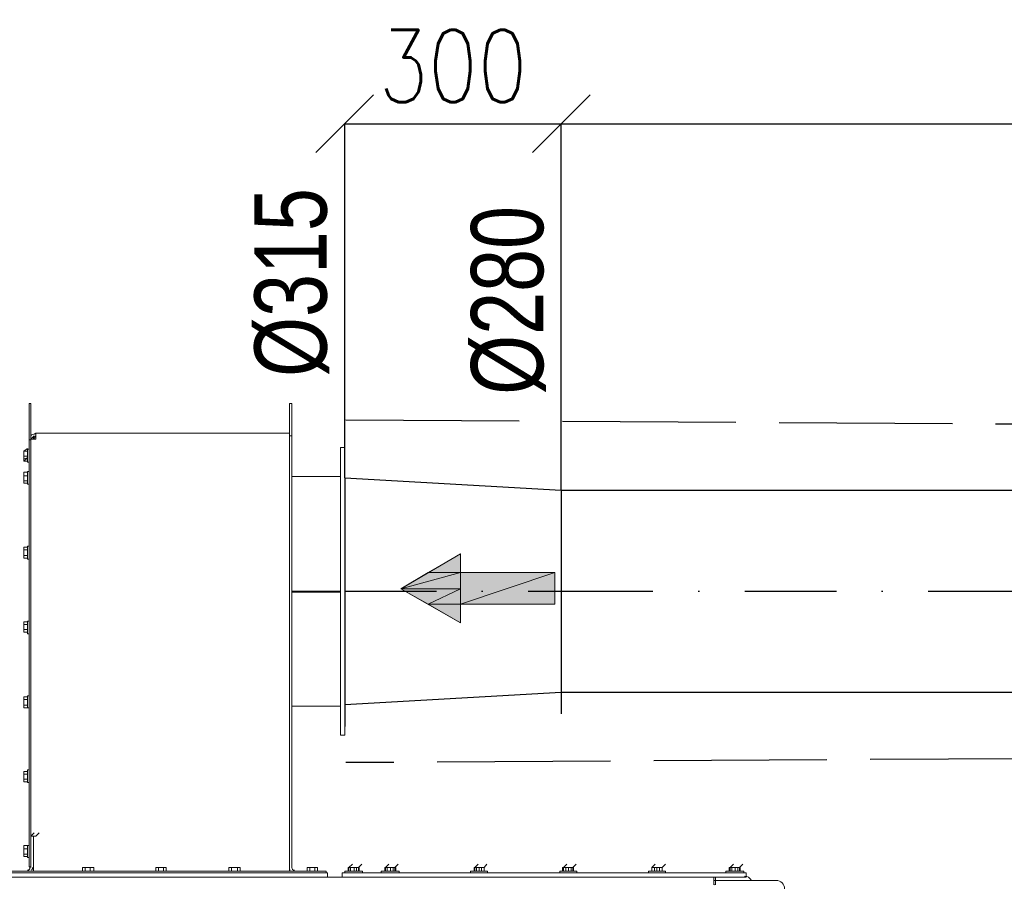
# Model space of a CAD drawing. Header units: millimetres. Extents: x 160938 to 520640, y 9197 to 248394.
# Tile 53 of 137: x 258207 to 259571, y 93089 to 94294. Entities that reach past the tile are written whole.
import ezdxf

# ---------------------------------------------------------------- set-up
doc = ezdxf.new("R2010")
doc.units = ezdxf.units.MM
doc.header["$LTSCALE"] = 10
doc.linetypes.add('ACAD_ISO02W100', pattern=[15, 12, -3])
doc.linetypes.add('DASHDOT', pattern=[25.4, 12.7, -6.35, 0, -6.35])
doc.layers.get('Defpoints').update_dxf_attribs({"color": 252})
doc.layers.add('VZT Potrubí SKIII', color=20, linetype='Continuous')
doc.layers.add('VZT Tepelná izolace', color=3, linetype='ACAD_ISO02W100')
doc.layers.add('VZT-koty', color=4, linetype='Continuous', lineweight=25)
doc.styles.add('Romans', font='romans.shx', dxfattribs={"width": 0.8})
doc.styles.get("Standard").update_dxf_attribs({"font": 'ic-simplex.shx', "width": 0.8})
doc.dimstyles.new('Standa 50', dxfattribs={"dimtxt": 100, "dimasz": 80, "dimexe": 0, "dimexo": 30, "dimgap": 30, "dimtad": 1, "dimdec": 0, "dimrnd": 1, "dimdsep": 46, "dimtxsty": 'Romans', "dimblk": 'OBLIQUE', "dimcen": 0, "dimclrd": 256, "dimclre": 256, "dimclrt": 256, "dimadec": 0, "dimazin": 0, "dimtfac": 1, "dimtdec": 0, "dimtofl": 0, "dimtmove": 0, "dimatfit": 3, "dimldrblk": 'OBLIQUE', "dimfxl": 1, "dimtvp": 1.1, "dimtolj": 1, "dimlwd": -1, "dimlwe": -1, "dimarcsym": 0})

# ---------------------------------------------------------------- blocks, each defined once
blk = doc.blocks.new('*U301')
at = {"color": 0, "linetype": 'ByBlock', "lineweight": -2}
for p, q in [((0, 315), (0, 345)), ((300, 297.5), (300, 327.5)), ((0, 315), (300, 297.5)), ((0, 315), (0, 0)), ((300, 297.5), (300, 17.5)), ((300, 17.5), (0, 0)), ((300, 17.5), (300, -12.5)), ((0, 0), (0, -30))]:
    blk.add_line(p, q, dxfattribs=at)
at = {"color": 40, "linetype": 'DASHDOT', "lineweight": 25}
blk.add_line((0, 157.5), (300, 157.5), dxfattribs=at)
blk = doc.blocks.new('*F3182')
at = {"linetype": 'Continuous', "lineweight": 20, "transparency": 33554661}
h = blk.add_hatch(color=1, dxfattribs=at)
h.paths.add_polyline_path([(-25.9, 160.3), (-25.9, 291.1), (17.7, 160.3)])
h.paths.add_polyline_path([(-25.9, 291.1), (17.7, 160.3), (17.7, 291.1)])
for points in [[(-51.9, 160.3), (-25.9, 115.5), (-25.9, 160.3)], [(-3.5, 160.3), (-3.5, 77.8), (17.7, 115.5)]]:
    blk.add_hatch(color=1, dxfattribs=at).paths.add_polyline_path(points)
h = blk.add_hatch(color=1, dxfattribs=at)
h.paths.add_polyline_path([(-25.9, 115.5), (-25.9, 160.3), (-3.5, 77.8)])
h.paths.add_polyline_path([(-25.9, 160.3), (-3.5, 77.8), (-3.5, 160.3)])
h = blk.add_hatch(color=1, dxfattribs=at)
h.paths.add_polyline_path([(-3.5, 160.3), (17.7, 160.3), (17.7, 115.5)])
h.paths.add_polyline_path([(17.7, 160.3), (17.7, 115.5), (43.6, 160.3)])
at = {"color": 1, "linetype": 'Continuous', "lineweight": 20}
for points in [[(400.7, 597.5), (400.7, 513.8), (406.6, 513.8)], [(383, 544.4), (383, 546.8), (378.3, 551.5)], [(383, 546.8), (378.3, 551.5), (378.3, 551.5)], [(383, 546.8), (383, 548), (387.7, 548)], [(383, 546.8), (383, 548), (383, 548)], [(383, 544.4), (383, 546.8), (387.7, 546.8)], [(383, 544.4), (383, 540.9), (383, 546.8)], [(383, 546.8), (383, 544.4), (387.7, 544.4)], [(387.7, 552.7), (387.7, 527.9), (387.7, 527.9)], [(387.7, 552.7), (390.1, 552.7), (390.1, 552.7)], [(387.7, 549.1), (387.7, 532.7), (387.7, 532.7)], [(387.7, 549.1), (387.7, 540.9), (387.7, 532.7)], [(396, 555), (396, 556.2), (390.1, 556.2), (390.1, 550.3)], [(390.1, 550.3), (390.1, 2.4), (390.1, 2.4)], [(396, 555), (396, 513.8), (400.7, 513.8), (400.7, 555)], [(383, 533.8), (378.3, 538.5), (378.3, 538.5)], [(383, 533.8), (378.3, 538.5), (378.3, 538.5)], [(383, 533.8), (378.3, 538.5), (378.3, 538.5)], [(383, 537.4), (383, 544.4), (383, 540.9)], [(383, 537.4), (383, 540.9), (387.7, 540.9)], [(387.7, 536.2), (383, 536.2), (383, 540.9), (383, 535), (383, 536.2)], [(383, 537.4), (383, 535), (383, 535)], [(383, 537.4), (383, 533.8), (387.7, 533.8)], [(383, 535), (383, 533.8), (383, 533.8)], [(383, 535), (383, 532.7), (387.7, 532.7)], [(383, 532.7), (383, 533.8), (383, 533.8)], [(390.1, 527.9), (387.7, 527.9), (387.7, 527.9)], [(396, 513.8), (396, 511.4), (396, 511.4)], [(405.4, 511.4), (396, 511.4), (396, -1058.2), (405.4, -1058.2)], [(400.7, 511.4), (400.7, 513.8), (400.7, 513.8)], [(406.6, 511.4), (405.4, 511.4), (405.4, 511.4)], [(383, 436), (383, 439.6), (378.3, 444.3)], [(383, 439.6), (378.3, 444.3), (378.3, 444.3)], [(383, 439.6), (383, 438.4), (383, 438.4)], [(383, 438.4), (383, 439.6), (387.7, 439.6)], [(383, 436), (383, 439.6), (387.7, 439.6)], [(383, 432.5), (383, 438.4), (383, 436)], [(387.7, 444.3), (387.7, 420.7), (387.7, 420.7)], [(387.7, 444.3), (390.1, 444.3), (390.1, 444.3)], [(387.7, 440.7), (387.7, 432.5), (387.7, 423.1)], [(387.7, 440.7), (387.7, 423.1), (387.7, 423.1)], [(383, 425.4), (378.3, 430.1), (378.3, 430.1)], [(383, 425.4), (378.3, 430.1), (378.3, 430.1)], [(383, 425.4), (378.3, 430.1), (378.3, 430.1)], [(383, 428.9), (383, 426.6), (383, 432.5), (383, 436), (387.7, 436)], [(383, 430.1), (383, 436), (383, 432.5)], [(383, 432.5), (383, 428.9), (387.7, 428.9)], [(383, 430.1), (383, 432.5), (387.7, 432.5)], [(383, 430.1), (383, 426.6), (383, 426.6)], [(383, 430.1), (383, 425.4), (387.7, 425.4)], [(383, 426.6), (383, 425.4), (383, 425.4)], [(383, 426.6), (383, 425.4), (387.7, 425.4)], [(390.1, 420.7), (387.7, 420.7), (387.7, 420.7)], [(383, 312.3), (383, 315.8), (378.3, 320.5)], [(383, 315.8), (378.3, 320.5), (378.3, 320.5)], [(383, 314.6), (383, 317), (387.7, 317)], [(383, 315.8), (383, 317), (383, 317)], [(383, 315.8), (383, 314.6), (383, 314.6)], [(383, 312.3), (383, 315.8), (387.7, 315.8)], [(387.7, 313.5), (383, 313.5), (383, 309.9), (383, 314.6), (383, 313.5)], [(387.7, 321.7), (387.7, 298.1), (387.7, 298.1)], [(387.7, 321.7), (390.1, 321.7), (390.1, 321.7)], [(387.7, 318.2), (387.7, 309.9), (387.7, 300.5)], [(387.7, 318.2), (387.7, 300.5), (387.7, 300.5)], [(383, 302.9), (378.3, 307.6), (378.3, 307.6)], [(383, 302.9), (378.3, 307.6), (378.3, 307.6)], [(383, 302.9), (378.3, 307.6), (378.3, 307.6)], [(383, 306.4), (383, 312.3), (383, 309.9)], [(383, 306.4), (383, 304), (383, 309.9)], [(383, 309.9), (383, 306.4), (387.7, 306.4)], [(383, 306.4), (383, 309.9), (387.7, 309.9)], [(383, 306.4), (383, 304), (383, 304)], [(383, 306.4), (383, 302.9), (387.7, 302.9)], [(383, 304), (383, 302.9), (383, 302.9)], [(383, 304), (383, 301.7), (387.7, 301.7)], [(383, 301.7), (383, 302.9), (383, 302.9)], [(390.1, 298.1), (387.7, 298.1), (387.7, 298.1)], [(383, 189.7), (383, 193.3), (378.3, 196.8)], [(383, 193.3), (378.3, 196.8), (378.3, 196.8)], [(383, 193.3), (383, 192.1), (383, 192.1)], [(383, 192.1), (383, 193.3), (387.7, 193.3)], [(383, 189.7), (383, 193.3), (387.7, 193.3)], [(387.7, 198), (387.7, 174.4), (387.7, 174.4)], [(387.7, 198), (390.1, 198), (390.1, 198)], [(387.7, 194.4), (387.7, 186.2), (387.7, 177.9)], [(387.7, 194.4), (387.7, 177.9), (387.7, 177.9)], [(383, 180.3), (378.3, 185), (378.3, 185)], [(383, 180.3), (378.3, 185), (378.3, 185)], [(383, 180.3), (378.3, 185), (378.3, 185)], [(383, 189.7), (387.7, 189.7), (387.7, 189.7)], [(383, 182.7), (383, 189.7), (383, 186.2)], [(383, 182.7), (383, 186.2), (387.7, 186.2)], [(383, 182.7), (387.7, 182.7), (387.7, 182.7)], [(383, 182.7), (383, 180.3), (383, 180.3)], [(383, 182.7), (383, 180.3), (387.7, 180.3)], [(383, 180.3), (383, 179.1), (387.7, 179.1)], [(383, 179.1), (383, 180.3), (383, 180.3)], [(390.1, 174.4), (387.7, 174.4), (387.7, 174.4)], [(383, 67.2), (383, 69.5), (378.3, 74.2)], [(383, 69.5), (378.3, 74.2), (378.3, 74.2)], [(383, 69.5), (383, 70.7), (387.7, 70.7)], [(383, 69.5), (383, 70.7), (383, 70.7)], [(383, 67.2), (383, 62.5), (383, 69.5)], [(383, 69.5), (383, 67.2), (387.7, 67.2)], [(383, 67.2), (383, 69.5), (387.7, 69.5)], [(387.7, 75.4), (390.1, 75.4), (390.1, 75.4)], [(387.7, 75.4), (387.7, 50.7), (387.7, 50.7)], [(387.7, 71.9), (387.7, 62.5), (387.7, 54.2)], [(387.7, 71.9), (387.7, 54.2), (387.7, 54.2)], [(383, 56.6), (378.3, 61.3), (378.3, 61.3)], [(383, 56.6), (378.3, 61.3), (378.3, 61.3)], [(383, 56.6), (378.3, 61.3), (378.3, 61.3)], [(383, 60.1), (383, 67.2), (383, 63.6)], [(383, 60.1), (383, 63.6), (387.7, 63.6)], [(383, 60.1), (383, 57.7), (383, 57.7)], [(383, 60.1), (383, 56.6), (387.7, 56.6)], [(383, 58.9), (387.7, 58.9), (387.7, 58.9)], [(383, 57.7), (383, 56.6), (383, 56.6)], [(383, 57.7), (383, 55.4), (387.7, 55.4)], [(383, 55.4), (383, 56.6), (383, 56.6)], [(390.1, 50.7), (387.7, 50.7), (387.7, 50.7)], [(383, 15.3), (383, 18.9), (378.3, 23.6)], [(383, 18.9), (378.3, 23.6), (378.3, 23.6)], [(383, 17.7), (383, 20), (387.7, 20)], [(383, 18.9), (383, 20), (383, 20)], [(383, 18.9), (383, 17.7), (383, 17.7)], [(383, 15.3), (383, 18.9), (387.7, 18.9)], [(383, 16.5), (387.7, 16.5), (387.7, 16.5)], [(383, 9.4), (383, 15.3), (383, 13)], [(387.7, 24.7), (387.7, 0), (387.7, 0)], [(387.7, 24.7), (390.1, 24.7), (390.1, 24.7)], [(387.7, 21.2), (387.7, 13), (387.7, 3.5)], [(387.7, 21.2), (387.7, 3.5), (387.7, 3.5)], [(-199.2, -5.9), (-199.2, 0), (-199.2, 0)], [(-199.2, 0), (199.2, 0), (199.2, 0)], [(199.2, 0), (199.2, -5.9), (199.2, -5.9)], [(383, 5.9), (378.3, 10.6), (378.3, 10.6)], [(383, 5.9), (378.3, 10.6), (378.3, 10.6)], [(383, 5.9), (378.3, 10.6), (378.3, 10.6)], [(383, 9.4), (383, 13), (387.7, 13)], [(383, 9.4), (383, 5.9), (383, 5.9)], [(383, 9.4), (383, 5.9), (387.7, 5.9)], [(383, 8.2), (387.7, 8.2), (387.7, 8.2)], [(383, 5.9), (383, 4.7), (387.7, 4.7)], [(383, 4.7), (383, 5.9), (383, 5.9)], [(390.1, 0), (387.7, 0), (387.7, 0)], [(390.1, 2.4), (390.1, -3.5), (396, -3.5)], [(-199.2, -5.9), (199.2, -5.9), (199.2, -5.9)], [(-159.1, -73.1), (-159.1, -5.9), (-159.1, -5.9)], [(0, -5.9), (0, -73.1), (0, -73.1)], [(159.1, -5.9), (159.1, -73.1), (159.1, -73.1)], [(390.1, -25.9), (387.7, -25.9), (387.7, -31.8), (387.7, -476.1)], [(396, -23.6), (390.1, -23.6), (390.1, -29.5)], [(383, -37.7), (383, -38.9), (383, -38.9)], [(383, -38.9), (383, -37.7), (387.7, -37.7)], [(383, -44.8), (383, -38.9), (383, -41.2)], [(390.1, -29.5), (390.1, -1080.6), (390.1, -1080.6)], [(383, -44.8), (383, -41.2), (387.7, -41.2)], [(383, -44.8), (383, -50.7), (383, -50.7)], [(383, -44.8), (383, -48.3), (387.7, -48.3)], [(383, -48.3), (383, -50.7), (383, -51.9), (387.7, -51.9)], [(383, -51.9), (383, -50.7), (383, -50.7)], [(-234.5, -73.1), (-260.4, -73.1), (-260.4, -73.1)], [(-260.4, -76.6), (-260.4, -73.1), (-260.4, -73.1)], [(-234.5, -76.6), (-260.4, -76.6), (-260.4, -76.6)], [(-220.4, -73.1), (-234.5, -73.1), (-234.5, -73.1)], [(-220.4, -76.6), (-234.5, -76.6), (-234.5, -76.6)], [(-215.7, -73.1), (-220.4, -73.1), (-220.4, -73.1)], [(-220.4, -76.6), (-219.2, -76.6), (-219.2, -76.6)], [(339.4, -427.8), (339.4, -434.8), (-210.9, -434.8), (-210.9, -433.7), (-210.9, -427.8), (-219.2, -427.8), (-219.2, -76.6), (-210.9, -76.6)], [(-210.9, -73.1), (-215.7, -73.1), (-215.7, -76.6)], [(383, -73.1), (-210.9, -73.1), (-210.9, -73.1)], [(-210.9, -76.6), (383, -76.6), (387.7, -76.6)], [(383, -147.3), (383, -144.9), (387.7, -144.9)], [(383, -146.1), (383, -144.9), (383, -144.9)], [(383, -146.1), (383, -147.3), (383, -147.3)], [(383, -148.5), (387.7, -148.5), (387.7, -148.5)], [(383, -153.2), (383, -157.9), (383, -159.1)], [(383, -153.2), (383, -156.7), (383, -156.7)], [(383, -157.9), (383, -156.7), (387.7, -156.7)], [(383, -157.9), (383, -160.3), (387.7, -160.3)], [(383, -160.3), (383, -159.1), (383, -159.1)], [(383, -247.5), (383, -248.6), (383, -248.6)], [(383, -259.3), (383, -254.5), (383, -248.6), (383, -247.5), (387.7, -247.5)], [(383, -248.6), (383, -251), (383, -251)], [(383, -254.5), (383, -251), (387.7, -251)], [(383, -254.5), (383, -258.1), (383, -258.1)], [(383, -259.3), (383, -258.1), (387.7, -258.1)], [(383, -259.3), (383, -260.4), (383, -260.4)], [(383, -259.3), (383, -261.6), (387.7, -261.6)], [(383, -261.6), (383, -260.4), (383, -260.4)], [(383, -355.9), (383, -350), (383, -347.6), (387.7, -347.6)], [(383, -350), (383, -347.6), (383, -347.6)], [(383, -350), (383, -352.4), (383, -352.4)], [(383, -361.8), (383, -355.9), (383, -352.4), (387.7, -352.4)], [(383, -355.9), (383, -359.4), (383, -359.4)], [(383, -361.8), (383, -359.4), (387.7, -359.4)], [(383, -361.8), (383, -363), (387.7, -363)], [(383, -363), (383, -361.8), (383, -361.8)], [(-234.5, -434.8), (-260.4, -434.8), (-260.4, -434.8)], [(-215.7, -434.8), (-234.5, -434.8), (-234.5, -434.8)], [(-219.2, -427.8), (-218, -430.1), (-216.8, -433.7), (-214.5, -434.8), (-210.9, -434.8), (-210.9, -431.3), (-214.5, -431.3), (-215.7, -427.8)], [(-210.9, -431.3), (-215.7, -427.8), (-215.7, -427.8)], [(-210.9, -434.8), (-215.7, -430.1), (-215.7, -430.1)], [(-210.9, -434.8), (-215.7, -434.8), (-215.7, -434.8)], [(-210.9, -431.3), (-210.9, -427.8), (-210.9, -427.8)], [(-209.8, -434.8), (-209.8, -437.2), (-202.7, -437.2), (374.7, -437.2)], [(339.4, -434.8), (334.7, -430.1), (334.7, -430.1)], [(383, -431.3), (339.4, -431.3), (339.4, -427.8)], [(339.4, -431.3), (339.4, -434.8), (383, -434.8)], [(374.7, -437.2), (381.8, -437.2), (381.8, -434.8)], [(387.7, -431.3), (383, -431.3), (383, -431.3)], [(-234.5, -437.2), (-260.4, -437.2), (-260.4, -437.2)], [(-215.7, -437.2), (-234.5, -437.2), (-234.5, -437.2)], [(-215.7, -437.2), (-209.8, -437.2), (-209.8, -437.2)], [(-194.4, -444.3), (-198, -439.6), (-198, -439.6)], [(-189.7, -444.3), (-194.4, -444.3), (-198, -439.6)], [(-196.8, -439.6), (-196.8, -437.2), (-196.8, -437.2)], [(-196.8, -439.6), (-182.7, -439.6), (-179.1, -439.6)], [(-189.7, -444.3), (-194.4, -444.3), (-194.4, -439.6)], [(-189.7, -444.3), (-187.4, -444.3), (-187.4, -439.6)], [(-187.4, -444.3), (-183.8, -444.3), (-189.7, -444.3)], [(-180.3, -444.3), (-185, -439.6), (-183.8, -444.3)], [(-183.8, -444.3), (-180.3, -444.3), (-180.3, -439.6)], [(-179.1, -437.2), (-179.1, -439.6), (-179.1, -439.6)], [(-166.2, -439.6), (-166.2, -437.2), (-166.2, -437.2)], [(-166.2, -439.6), (-165, -439.6), (-148.5, -439.6)], [(-162.6, -444.3), (-165, -444.3), (-165, -439.6)], [(-163.8, -444.3), (-165, -444.3), (-165, -444.3)], [(-162.6, -444.3), (-163.8, -444.3), (-163.8, -444.3)], [(-156.7, -444.3), (-162.6, -444.3), (-160.3, -444.3)], [(-156.7, -444.3), (-160.3, -444.3), (-160.3, -439.6)], [(-156.7, -444.3), (-153.2, -444.3), (-153.2, -439.6)], [(-153.2, -444.3), (-152, -444.3), (-156.7, -444.3)], [(-152, -444.3), (-149.7, -444.3), (-149.7, -439.6)], [(-152, -444.3), (-150.8, -444.3), (-150.8, -444.3)], [(-149.7, -444.3), (-150.8, -444.3), (-150.8, -444.3)], [(-148.5, -437.2), (-148.5, -439.6), (-148.5, -439.6)], [(-62.5, -439.6), (-62.5, -437.2), (-62.5, -437.2)], [(-62.5, -439.6), (-61.3, -439.6), (-44.8, -439.6)], [(-58.9, -444.3), (-61.3, -444.3), (-61.3, -439.6)], [(-60.1, -444.3), (-61.3, -444.3), (-61.3, -444.3)], [(-58.9, -444.3), (-60.1, -444.3), (-60.1, -444.3)], [(-54.2, -444.3), (-58.9, -444.3), (-57.7, -444.3)], [(-54.2, -444.3), (-57.7, -444.3), (-57.7, -439.6)], [(-54.2, -444.3), (-49.5, -444.3), (-49.5, -439.6)], [(-49.5, -444.3), (-47.1, -444.3), (-54.2, -444.3)], [(-47.1, -444.3), (-46, -444.3), (-46, -439.6)], [(-46, -444.3), (-47.1, -444.3), (-47.1, -444.3)], [(-44.8, -437.2), (-44.8, -439.6), (-44.8, -439.6)], [(41.2, -439.6), (41.2, -437.2), (41.2, -437.2)], [(41.2, -439.6), (42.4, -439.6), (58.9, -439.6)], [(44.8, -444.3), (42.4, -444.3), (42.4, -439.6)], [(43.6, -444.3), (42.4, -444.3), (42.4, -444.3)], [(44.8, -444.3), (43.6, -444.3), (43.6, -444.3)], [(49.5, -444.3), (44.8, -444.3), (46, -444.3)], [(49.5, -444.3), (46, -444.3), (46, -439.6)], [(49.5, -444.3), (53, -444.3), (53, -439.6)], [(53, -444.3), (55.4, -444.3), (49.5, -444.3)], [(55.4, -444.3), (56.6, -444.3), (56.6, -439.6)], [(55.4, -444.3), (56.6, -444.3), (56.6, -444.3)], [(58.9, -437.2), (58.9, -439.6), (58.9, -439.6)], [(144.9, -439.6), (144.9, -437.2), (144.9, -437.2)], [(144.9, -439.6), (146.1, -439.6), (161.4, -439.6)], [(147.3, -444.3), (146.1, -444.3), (146.1, -439.6)], [(147.3, -444.3), (146.1, -444.3), (146.1, -444.3)], [(153.2, -444.3), (147.3, -444.3), (149.7, -444.3)], [(153.2, -444.3), (149.7, -444.3), (149.7, -439.6)], [(153.2, -444.3), (157.9, -444.3), (157.9, -439.6)], [(157.9, -444.3), (159.1, -444.3), (153.2, -444.3)], [(159.1, -444.3), (161.4, -444.3), (161.4, -439.6)], [(159.1, -444.3), (160.3, -444.3), (160.3, -444.3)], [(161.4, -444.3), (160.3, -444.3), (160.3, -444.3)], [(161.4, -437.2), (161.4, -439.6), (161.4, -439.6)], [(247.5, -439.6), (247.5, -437.2), (247.5, -437.2)], [(247.5, -439.6), (249.8, -439.6), (265.1, -439.6)], [(251, -444.3), (249.8, -444.3), (249.8, -439.6)], [(251, -444.3), (249.8, -444.3), (249.8, -444.3)], [(256.9, -444.3), (251, -444.3), (253.4, -444.3)], [(256.9, -444.3), (253.4, -444.3), (253.4, -439.6)], [(256.9, -444.3), (260.4, -444.3), (260.4, -439.6)], [(260.4, -444.3), (262.8, -444.3), (256.9, -444.3)], [(262.8, -444.3), (264, -444.3), (264, -439.6)], [(262.8, -444.3), (264, -444.3), (264, -444.3)], [(265.1, -437.2), (265.1, -439.6), (265.1, -439.6)], [(352.4, -439.6), (352.4, -437.2), (352.4, -437.2)], [(354.7, -444.3), (352.4, -444.3), (352.4, -439.6)], [(352.4, -439.6), (352.4, -439.6), (368.8, -439.6)], [(354.7, -444.3), (352.4, -444.3), (352.4, -444.3)], [(360.6, -444.3), (354.7, -444.3), (357.1, -444.3)], [(360.6, -444.3), (357.1, -444.3), (357.1, -439.6)], [(360.6, -444.3), (364.1, -444.3), (364.1, -439.6)], [(364.1, -444.3), (366.5, -444.3), (360.6, -444.3)], [(366.5, -444.3), (367.7, -444.3), (367.7, -439.6)], [(366.5, -444.3), (367.7, -444.3), (367.7, -444.3)], [(368.8, -437.2), (368.8, -439.6), (368.8, -439.6)]]:
    blk.add_lwpolyline(points, dxfattribs=at)
for points in [[(383, 546.8), (383, 546.8)], [(387.7, 549.1), (387.7, 549.1)], [(387.7, 549.1), (387.7, 549.1)], [(400.7, 555), (400.7, 555)], [(383, 533.8), (383, 533.8)], [(387.7, 532.7), (387.7, 532.7)], [(387.7, 532.7), (387.7, 532.7)], [(400.7, 544.4), (400.7, 544.4)], [(400.7, 544.4), (400.7, 544.4)], [(400.7, 536.2), (400.7, 536.2)], [(400.7, 536.2), (400.7, 536.2)], [(400.7, 513.8), (400.7, 513.8)], [(383, 439.6), (383, 439.6)], [(387.7, 440.7), (387.7, 440.7)], [(387.7, 440.7), (387.7, 440.7)], [(383, 425.4), (383, 425.4)], [(387.7, 423.1), (387.7, 423.1)], [(387.7, 423.1), (387.7, 423.1)], [(387.7, 318.2), (387.7, 318.2)], [(387.7, 318.2), (387.7, 318.2)], [(387.7, 300.5), (387.7, 300.5)], [(387.7, 300.5), (387.7, 300.5)], [(-25.9, 160.3), (-25.9, 291.1), (17.7, 291.1), (17.7, 160.3)], [(-25.9, 291.1), (17.7, 160.3), (17.7, 291.1)], [(-25.9, 160.3), (-25.9, 291.1), (17.7, 160.3)], [(383, 193.3), (383, 193.3)], [(383, 192.1), (383, 189.7), (383, 186.2)], [(387.7, 194.4), (387.7, 194.4)], [(387.7, 194.4), (387.7, 194.4)], [(383, 180.3), (383, 186.2), (383, 182.7)], [(383, 180.3), (383, 180.3)], [(387.7, 177.9), (387.7, 177.9)], [(387.7, 177.9), (387.7, 177.9)], [(-3.5, 77.8), (43.6, 160.3), (-51.9, 160.3)], [(-51.9, 160.3), (-25.9, 115.5), (-25.9, 160.3)], [(-25.9, 160.3), (-3.5, 77.8), (-3.5, 160.3)], [(-25.9, 115.5), (-25.9, 160.3), (-3.5, 77.8)], [(-3.5, 160.3), (-3.5, 77.8), (17.7, 115.5)], [(-3.5, 160.3), (17.7, 160.3), (17.7, 115.5)], [(17.7, 160.3), (17.7, 115.5), (43.6, 160.3)], [(383, 69.5), (383, 69.5)], [(387.7, 71.9), (387.7, 71.9)], [(387.7, 71.9), (387.7, 71.9)], [(383, 58.9), (383, 62.5), (383, 57.7)], [(387.7, 54.2), (387.7, 54.2)], [(387.7, 54.2), (387.7, 54.2)], [(383, 16.5), (383, 13), (383, 17.7)], [(387.7, 21.2), (387.7, 21.2)], [(387.7, 21.2), (387.7, 21.2)], [(383, 8.2), (383, 13), (383, 5.9)], [(383, 5.9), (383, 5.9)], [(387.7, 3.5), (387.7, 3.5)], [(387.7, 3.5), (387.7, 3.5)], [(1.2, -73.1), (1.2, -5.9)], [(383, -37.7), (383, -37.7)], [(383, -50.7), (383, -50.7)], [(383, -148.5), (383, -147.3), (383, -153.2)], [(383, -247.5), (383, -247.5)], [(383, -350), (383, -350)], [(383, -361.8), (383, -361.8)], [(-260.4, -434.8), (-260.4, -437.2)], [(339.4, -427.8), (334.7, -423.1)], [(339.4, -434.8), (339.4, -434.8)], [(-47.1, -444.3), (-47.1, -444.3)], [(56.6, -444.3), (56.6, -444.3)], [(147.3, -444.3), (147.3, -444.3)], [(249.8, -444.3), (249.8, -444.3)], [(264, -444.3), (264, -444.3)], [(354.7, -444.3), (354.7, -444.3)], [(367.7, -444.3), (367.7, -444.3)]]:
    blk.add_lwpolyline(points, close=True, dxfattribs=at)
for points in [[(400.7, 597.5), (400.7, 604.5), (405.4, 609.2), (412.5, 609.2)], [(394.8, 553.9), (394.8, 558.6), (397.1, 560.9), (400.7, 563.3)], [(386.5, -69.5), (386.5, -71.9), (385.3, -73.1), (383, -73.1)], [(386.5, -75.4), (385.3, -76.6), (384.2, -76.6), (383, -76.6)], [(383, -432.5), (384.2, -432.5), (385.3, -432.5), (386.5, -433.7)], [(383, -436), (385.3, -436), (386.5, -437.2), (386.5, -439.6)]]:
    blk.add_open_spline(points, degree=3, dxfattribs=at)
blk.add_open_spline([(405.4, 513.8), (406.6, 513.8), (406.6, 513.8), (406.6, 512.6), (406.6, 512.6), (406.6, 512.6), (406.6, 511.4), (405.4, 511.4)], degree=3, knots=[0, 0, 0, 0, 0.125, 0.125, 0.125, 0.125001, 1, 1, 1, 1], dxfattribs=at)
blk = doc.blocks.new('*U3586', base_point=(0, 140))
at = {"color": 0, "linetype": 'ByBlock', "lineweight": -2}
for p, q in [((0, 280), (0, 310)), ((1500, 280), (1500, 310)), ((0, 280), (1500, 280)), ((0, 280), (0, 0)), ((1500, 280), (1500, 0)), ((1500, 0), (0, 0)), ((0, 0), (0, -30)), ((1500, 0), (1500, -30))]:
    blk.add_line(p, q, dxfattribs=at)
at = {"color": 40, "linetype": 'DASHDOT', "lineweight": 25}
blk.add_line((0, 140), (1500, 140), dxfattribs=at)
blk = doc.blocks.new('_OBLIQUE')
at = {"color": 0, "linetype": 'ByBlock'}
blk.add_line((-0.5, -0.5), (0.5, 0.5), dxfattribs=at)
blk = doc.blocks.new('*D3589')
at = {"layer": 'Defpoints', "color": 0}
for p in [(258957.2, 94149.7), (258657.2, 93660.8), (258957.2, 93641.7)]:
    blk.add_point(p, dxfattribs=at)
at = {"layer": 'VZT-koty'}
for p, q in [((258657.2, 93690.8), (258657.2, 94149.7)), ((258657.2, 94149.7), (258957.2, 94149.7)), ((258957.2, 93671.7), (258957.2, 94149.7))]:
    blk.add_line(p, q, dxfattribs=at)
at = {"layer": 'VZT-koty', "xscale": 80, "yscale": 80, "zscale": 80, "rotation": 180}
blk.add_blockref('_OBLIQUE', (258657.2, 94149.7), dxfattribs=at)
at = {"layer": 'VZT-koty', "xscale": 80, "yscale": 80, "zscale": 80}
blk.add_blockref('_OBLIQUE', (258957.2, 94149.7), dxfattribs=at)
at = {"layer": 'VZT-koty', "insert": (258807.2, 94229.7), "char_height": 100, "attachment_point": 5, "style": 'Romans'}
blk.add_mtext('\\A1;300', dxfattribs=at)
blk = doc.blocks.new('*D3590')
at = {"layer": 'Defpoints', "color": 0}
for p in [(260457.2, 94149.7), (258957.2, 93641.7), (260457.2, 93641.7)]:
    blk.add_point(p, dxfattribs=at)
at = {"layer": 'VZT-koty'}
for p, q in [((258957.2, 93671.7), (258957.2, 94149.7)), ((258957.2, 94149.7), (260457.2, 94149.7)), ((260457.2, 93671.7), (260457.2, 94149.7))]:
    blk.add_line(p, q, dxfattribs=at)
at = {"layer": 'VZT-koty', "xscale": 80, "yscale": 80, "zscale": 80, "rotation": 180}
blk.add_blockref('_OBLIQUE', (258957.2, 94149.7), dxfattribs=at)
at = {"layer": 'VZT-koty', "xscale": 80, "yscale": 80, "zscale": 80}
blk.add_blockref('_OBLIQUE', (260457.2, 94149.7), dxfattribs=at)
at = {"layer": 'VZT-koty', "insert": (259707.2, 94229.7), "char_height": 100, "attachment_point": 5, "style": 'Romans'}
blk.add_mtext('\\A1;1500', dxfattribs=at)

msp = doc.modelspace()

# ---------------------------------------------------------------- linework, layer by layer
at = {"layer": 'VZT Tepelná izolace', "ltscale": 2}
for points in [[(258658.9, 93739.2), (261725.2, 93721.7, -0.176781), (262078.8, 93575.3), (262474.7, 93179.3, 0.15699), (262517.2, 93161.7), (263057.2, 93161.7)], [(263047.9, 92721.7), (262517.2, 92721.7, -0.22688), (262163.6, 92868.2), (261767.6, 93264.2, 0.252469), (261725.2, 93281.7), (258658.9, 93264.3)]]:
    msp.add_lwpolyline(points, format="xyb", dxfattribs=at)
at = {"layer": 'VZT-koty'}
for p, q in [((258657.2, 93659.2), (258657.2, 94081.4)), ((258957.2, 93641.7), (258957.2, 94056.6))]:
    msp.add_line(p, q, dxfattribs=at)

# ---------------------------------------------------------------- block references
at = {"color": 2, "rotation": 270}
msp.add_blockref('*F3182', (258657.2, 93501.7), dxfattribs=at)
at = {"layer": 'VZT Potrubí SKIII', "rotation": 359.9999999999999}
msp.add_blockref('*U301', (258657.2, 93344.2), dxfattribs=at)
at = {"layer": 'VZT Potrubí SKIII'}
msp.add_blockref('*U3586', (258957.2, 93501.7), dxfattribs=at)

# ---------------------------------------------------------------- texts
at = {"layer": 'VZT-koty', "width": 0.8}
for s, p in [('%%c315', (258632.2, 93798.8)), ('%%c280', (258932.2, 93774))]:
    msp.add_text(s, height=100, rotation=90, dxfattribs=at).set_placement(p)

# ---------------------------------------------------------------- dimensions: what is measured, and where the dimension line sits
at = {"layer": 'VZT-koty'}
for base, p1, p2, picture, middle in [((258957.2, 94149.7), (258657.2, 93660.8), (258957.2, 93641.7), '*D3589', (258807.2, 94229.7)), ((260457.2, 94149.7), (258957.2, 93641.7), (260457.2, 93641.7), '*D3590', (259707.2, 94229.7))]:
    dim = msp.add_linear_dim(base=base, p1=p1, p2=p2, dimstyle='Standa 50', dxfattribs=at)
    dim.commit()
    dim.dimension.update_dxf_attribs({"geometry": picture, "text_midpoint": middle})

doc.saveas('drawing.dxf')
